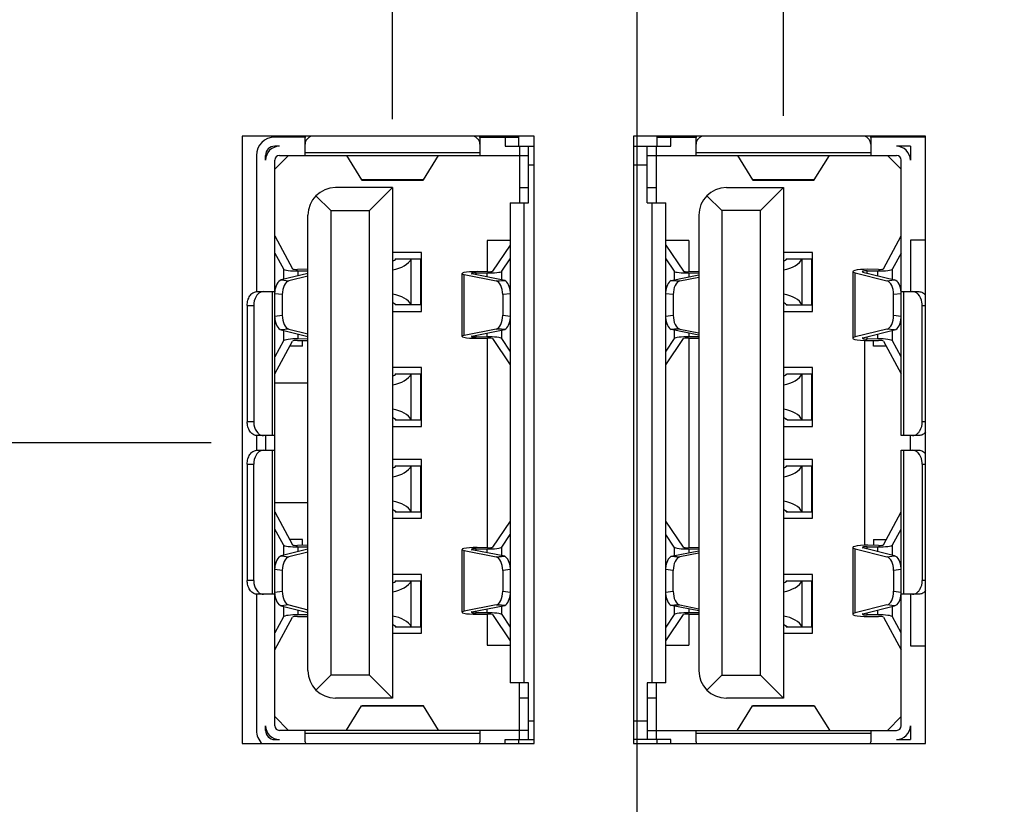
# Model space of a CAD drawing. Header units: inches. Extents: x 0.2 to 16.8, y 0.2 to 10.8.
# Tile 7 of 20: x 7.3 to 8.1, y 6.5 to 7.2. Entities that reach past the tile are written whole.
import ezdxf

# ---------------------------------------------------------------- set-up
doc = ezdxf.new("R2010")
doc.units = ezdxf.units.IN
doc.header["$LTSCALE"] = 0.935
doc.header["$MEASUREMENT"] = 0
doc.layers.get('0').update_dxf_attribs({"linetype": 'CONTINUOUS'})
doc.layers.add('DIMENSIONS', color=7, linetype='CONTINUOUS')
doc.styles.get("Standard").update_dxf_attribs({"font": 'txt', "width": 0.8})
doc.dimstyles.new('DIMSTYLE_1', dxfattribs={"dimtxt": 0.15625, "dimasz": 0.1875, "dimexe": 0.125, "dimexo": 0.0625, "dimgap": 0.09, "dimtad": 0, "dimtih": 1, "dimtoh": 1, "dimdec": 3, "dimzin": 4, "dimdsep": 46, "dimtxsty": 'STANDARD', "dimblk": 'CLOSED', "dimblk1": 'CLOSED', "dimblk2": 'CLOSED', "dimcen": 0.09, "dimadec": 0, "dimazin": 0, "dimtfac": 1, "dimtdec": 3, "dimtofl": 0, "dimtmove": 0, "dimatfit": 3, "dimldrblk": 'CLOSED', "dimfxl": 1, "dimtolj": 1, "dimtzin": 4, "dimarcsym": 0})

# ---------------------------------------------------------------- blocks, each defined once
blk = doc.blocks.new('*D4')
at = {"layer": 'DIMENSIONS', "color": 2, "linetype": 'CONTINUOUS'}
blk.add_line((7.43674, 6.82758), (6.55758, 6.82758), dxfattribs=at)
at = {"layer": 'DIMENSIONS', "color": 2, "linetype": 'CONTINUOUS', "insert": (6.47946, 6.9057), "char_height": 0.15625, "width": 1.65625, "attachment_point": 3, "line_spacing_factor": 0.9}
blk.add_mtext('3.623{\\Ftxt.shx;\\W1.000000;\\H0.156250; }[92.02]', dxfattribs=at)
blk = doc.blocks.new('_CLOSED')
at = {"color": 0, "linetype": 'BYBLOCK'}
for p, q in [((0, 0), (-1, 0.1667)), ((-1, 0.1667), (-1, -0.1667)), ((-1, -0.1667), (0, 0)), ((-1, 0), (0, 0))]:
    blk.add_line(p, q, dxfattribs=at)
blk = doc.blocks.new('*D15')
at = {"layer": 'DIMENSIONS', "color": 2, "linetype": 'CONTINUOUS'}
for p, q in [((8.03274, 8.49083), (8.03274, 8.6701)), ((7.9268, 8.39356), (8.03274, 8.49083)), ((7.9268, 7.10745), (7.9268, 8.39356))]:
    blk.add_line(p, q, dxfattribs=at)
at = {"layer": 'DIMENSIONS', "color": 2, "linetype": 'CONTINUOUS', "insert": (7.95461, 8.74823), "char_height": 0.15625, "width": 1.53125, "attachment_point": 1, "rotation": 90, "line_spacing_factor": 0.9}
blk.add_mtext('.397{\\Ftxt.shx;\\W1.000000;\\H0.156250; }[10.08]', dxfattribs=at)
blk = doc.blocks.new('*D16')
at = {"layer": 'DIMENSIONS', "color": 2, "linetype": 'CONTINUOUS'}
blk.add_line((7.59215, 7.10479), (7.59215, 8.6701), dxfattribs=at)
at = {"layer": 'DIMENSIONS', "color": 2, "linetype": 'CONTINUOUS', "insert": (7.51403, 8.74823), "char_height": 0.15625, "width": 1.53125, "attachment_point": 1, "rotation": 90, "line_spacing_factor": 0.9}
blk.add_mtext('.731{\\Ftxt.shx;\\W1.000000;\\H0.156250; }[18.58]', dxfattribs=at)
blk = doc.blocks.new('*D17')
at = {"layer": 'DIMENSIONS', "color": 2, "linetype": 'CONTINUOUS'}
blk.add_line((7.80146, 6.32962), (7.80146, 8.6701), dxfattribs=at)
at = {"layer": 'DIMENSIONS', "color": 2, "linetype": 'CONTINUOUS', "insert": (7.72333, 8.74823), "char_height": 0.15625, "width": 1.53125, "attachment_point": 1, "rotation": 90, "line_spacing_factor": 0.9}
blk.add_mtext('.522{\\Ftxt.shx;\\W1.000000;\\H0.156250; }[13.26]', dxfattribs=at)

msp = doc.modelspace()

# ---------------------------------------------------------------- linework, layer by layer
at = {"color": 7, "linetype": 'CONTINUOUS'}
for p, q in [((7.46346, 7.09018), (7.46346, 6.57018)), ((7.71346, 7.09018), (7.46346, 7.09018)), ((7.51735, 7.08939), (7.49136, 7.08939)), ((7.66695, 7.08939), (7.70042, 7.08939)), ((7.68861, 7.08939), (7.68861, 7.08151)), ((7.70042, 7.08151), (7.70042, 7.09018)), ((7.71346, 6.57018), (7.71346, 7.09018)), ((7.79846, 7.09018), (7.79846, 6.57018)), ((8.04846, 7.09018), (7.79846, 7.09018)), ((7.81853, 7.09018), (7.81853, 7.08151)), ((7.81853, 7.08939), (7.85199, 7.08939)), ((7.83034, 7.08151), (7.83034, 7.08939)), ((8.04846, 7.08939), (8.0016, 7.08939)), ((8.04846, 6.57018), (8.04846, 7.09018)), ((7.4953, 7.08151), (7.49136, 7.08151)), ((7.51735, 7.07364), (7.51735, 7.08891)), ((7.66695, 7.08891), (7.66695, 7.07364)), ((7.68861, 7.08151), (7.71346, 7.08151)), ((7.70081, 7.08151), (7.70081, 7.03309)), ((7.70869, 7.03309), (7.70869, 7.08151)), ((7.79846, 7.08151), (7.83034, 7.08151)), ((7.81026, 7.03309), (7.81026, 7.08151)), ((7.81814, 7.03309), (7.81814, 7.08151)), ((7.85199, 7.07364), (7.85199, 7.08891)), ((8.0016, 7.08891), (8.0016, 7.07364)), ((8.03546, 7.08151), (8.02365, 7.08151)), ((8.03546, 7.08151), (8.03546, 7.0697)), ((7.47562, 7.07364), (7.47562, 6.9571)), ((7.48349, 7.0697), (7.48349, 7.07364)), ((7.50318, 7.07364), (7.49136, 7.06183)), ((7.4953, 7.07364), (7.70869, 7.07364)), ((7.66695, 7.07594), (7.51735, 7.07594)), ((7.55278, 7.07364), (7.56572, 7.05278)), ((7.61858, 7.05278), (7.63152, 7.07364)), ((7.81026, 7.07364), (8.02365, 7.07364)), ((8.0016, 7.07594), (7.85199, 7.07594)), ((7.88743, 7.07364), (7.90037, 7.05278)), ((7.95323, 7.05278), (7.96617, 7.07364)), ((8.02758, 7.06183), (8.01577, 7.07364)), ((8.03478, 7.07364), (8.03546, 7.07364)), ((7.49136, 6.58545), (7.49136, 7.0697)), ((7.70869, 7.06576), (7.71346, 7.06576)), ((7.79846, 7.06576), (7.81026, 7.06576)), ((8.02758, 6.83387), (8.02758, 7.0697)), ((7.56594, 7.0526), (7.56572, 7.05278)), ((7.61858, 7.05278), (7.56572, 7.05278)), ((7.56594, 7.0526), (7.61836, 7.0526)), ((7.61858, 7.05278), (7.61836, 7.0526)), ((7.90037, 7.05278), (7.90059, 7.0526)), ((7.95323, 7.05278), (7.90037, 7.05278)), ((7.90059, 7.0526), (7.95301, 7.0526)), ((7.95301, 7.0526), (7.95323, 7.05278)), ((7.5394, 7.02639), (7.52663, 7.03916)), ((7.59215, 7.04608), (7.54333, 7.04608)), ((7.59215, 7.04608), (7.57247, 7.02639)), ((7.59215, 7.04608), (7.59215, 6.60907)), ((7.70081, 7.04608), (7.70869, 7.04608)), ((7.81026, 7.04608), (7.81814, 7.04608)), ((7.87404, 7.02639), (7.86127, 7.03916)), ((7.87798, 7.04608), (7.9268, 7.04608)), ((7.90711, 7.02639), (7.9268, 7.04608)), ((7.9268, 7.04608), (7.9268, 6.60907)), ((7.69294, 7.03309), (7.69294, 6.62206)), ((7.69294, 7.03309), (7.70869, 7.03309)), ((7.70475, 6.62206), (7.70475, 7.03309)), ((7.81026, 7.03309), (7.82601, 7.03309)), ((7.8142, 7.03309), (7.8142, 6.62206)), ((7.82601, 6.62206), (7.82601, 7.03309)), ((7.51971, 6.63269), (7.51971, 7.02246)), ((7.5394, 7.02639), (7.5394, 6.62876)), ((7.5394, 7.02639), (7.57247, 7.02639)), ((7.57247, 6.62876), (7.57247, 7.02639)), ((7.85436, 7.02246), (7.85436, 6.63269)), ((7.87404, 7.02639), (7.87404, 6.62876)), ((7.90711, 7.02639), (7.87404, 7.02639)), ((7.90711, 6.62876), (7.90711, 7.02639)), ((7.49136, 7.00474), (7.50651, 6.97666)), ((7.67325, 7.0008), (7.67325, 6.97408)), ((7.69294, 7.0008), (7.67325, 7.0008)), ((7.69294, 6.99693), (7.67779, 6.97455)), ((7.84569, 7.0008), (7.82601, 7.0008)), ((7.82601, 6.99693), (7.84116, 6.97455)), ((7.84569, 7.0008), (7.84569, 6.97408)), ((8.01244, 6.97666), (8.02758, 7.00474)), ((8.03546, 7.00123), (8.03546, 6.9571)), ((8.04846, 7.00123), (8.03546, 7.00123)), ((7.49136, 6.99008), (7.49867, 6.97654)), ((7.61695, 6.99057), (7.59215, 6.99057)), ((7.61695, 6.94017), (7.61695, 6.99057)), ((7.9516, 6.99057), (7.9268, 6.99057)), ((7.9516, 6.94017), (7.9516, 6.99057)), ((8.02758, 6.99008), (8.02028, 6.97654)), ((7.59453, 6.98506), (7.61695, 6.98506)), ((7.60822, 6.94569), (7.60822, 6.98506)), ((7.61609, 6.98506), (7.61609, 6.94569)), ((7.68563, 6.97446), (7.69294, 6.98525)), ((7.82601, 6.98525), (7.83332, 6.97446)), ((7.92917, 6.98506), (7.9516, 6.98506)), ((7.94286, 6.94569), (7.94286, 6.98506)), ((7.95074, 6.98506), (7.95074, 6.94569)), ((7.51971, 6.97274), (7.49694, 6.96704)), ((7.49867, 6.97654), (7.49867, 6.96748)), ((7.51971, 6.97619), (7.51079, 6.97606)), ((7.5115, 6.97474), (7.51971, 6.97487)), ((7.5115, 6.97069), (7.5115, 6.97474)), ((7.65162, 6.97261), (7.65162, 6.91876)), ((7.65362, 6.91964), (7.65362, 6.97173)), ((7.65362, 6.97173), (7.68083, 6.96631)), ((7.68822, 6.96672), (7.66016, 6.97232)), ((7.66379, 6.9716), (7.66379, 6.97314)), ((7.66379, 6.97314), (7.6728, 6.97303)), ((7.67351, 6.97408), (7.6645, 6.97419)), ((7.6728, 6.97303), (7.6728, 6.9698)), ((7.68563, 6.96724), (7.68563, 6.97446)), ((7.83073, 6.96672), (7.85436, 6.97144)), ((7.83332, 6.97446), (7.83332, 6.96724)), ((7.85436, 6.97419), (7.84543, 6.97408)), ((7.84614, 6.97303), (7.85436, 6.97313)), ((7.84614, 6.9698), (7.84614, 6.97303)), ((7.98627, 6.97422), (7.98627, 6.91715)), ((7.98827, 6.91825), (7.98827, 6.97312)), ((7.98827, 6.97312), (8.01547, 6.96631)), ((7.99481, 6.97385), (8.02201, 6.96704)), ((7.99843, 6.97295), (7.99843, 6.97488)), ((7.99843, 6.97488), (8.00745, 6.97474)), ((8.00816, 6.97606), (7.99914, 6.97619)), ((8.00745, 6.97474), (8.00745, 6.97069)), ((8.02028, 6.96748), (8.02028, 6.97654)), ((7.49694, 6.96704), (7.50348, 6.96631)), ((7.51971, 6.97037), (7.50348, 6.96631)), ((7.83812, 6.96631), (7.85436, 6.96955)), ((8.01547, 6.96631), (8.02201, 6.96704)), ((7.47609, 6.9571), (7.49136, 6.9571)), ((7.48906, 6.9571), (7.48906, 6.83387)), ((7.4978, 6.95456), (7.49126, 6.95529)), ((7.4978, 6.95456), (7.4978, 6.93681)), ((7.69304, 6.95529), (7.6865, 6.95456)), ((7.6865, 6.95456), (7.6865, 6.93681)), ((7.83245, 6.95456), (7.82591, 6.95529)), ((7.83245, 6.95456), (7.83245, 6.93681)), ((8.02768, 6.95529), (8.02114, 6.95456)), ((8.02114, 6.93681), (8.02114, 6.95456)), ((8.02758, 6.9571), (8.04285, 6.9571)), ((8.02989, 6.83387), (8.02989, 6.9571)), ((7.46774, 6.94529), (7.46774, 6.84569)), ((7.46774, 6.94529), (7.47331, 6.94529)), ((7.47331, 6.94529), (7.47331, 6.84569)), ((7.59215, 6.94017), (7.61695, 6.94017)), ((7.61695, 6.94569), (7.59453, 6.94569)), ((7.9268, 6.94017), (7.9516, 6.94017)), ((7.92917, 6.94569), (7.9516, 6.94569)), ((8.04564, 6.84569), (8.04564, 6.94529)), ((8.04564, 6.94529), (8.04846, 6.94529)), ((7.49126, 6.93608), (7.4978, 6.93681)), ((7.6865, 6.93681), (7.69304, 6.93608)), ((7.82591, 6.93608), (7.83245, 6.93681)), ((8.02114, 6.93681), (8.02768, 6.93608)), ((7.50348, 6.92506), (7.49694, 6.92433)), ((7.49694, 6.92433), (7.51971, 6.91863)), ((7.49867, 6.92389), (7.49867, 6.91483)), ((7.50348, 6.92506), (7.51971, 6.921)), ((7.5115, 6.91663), (7.5115, 6.92068)), ((7.68083, 6.92506), (7.65362, 6.91964)), ((7.66016, 6.91905), (7.68822, 6.92465)), ((7.6728, 6.92157), (7.6728, 6.91834)), ((7.68563, 6.91691), (7.68563, 6.92413)), ((7.85436, 6.91993), (7.83073, 6.92465)), ((7.83332, 6.92413), (7.83332, 6.91691)), ((7.83812, 6.92506), (7.85436, 6.92182)), ((7.84614, 6.91834), (7.84614, 6.92157)), ((8.01547, 6.92506), (7.98827, 6.91825)), ((7.99481, 6.91752), (8.02201, 6.92433)), ((8.00745, 6.92068), (8.00745, 6.91663)), ((8.02201, 6.92433), (8.01547, 6.92506)), ((8.02028, 6.91483), (8.02028, 6.92389)), ((7.49867, 6.91483), (7.49136, 6.90129)), ((7.49136, 6.88663), (7.50651, 6.91472)), ((7.51079, 6.91531), (7.51971, 6.91518)), ((7.51971, 6.9165), (7.5115, 6.91663)), ((7.51499, 6.91025), (7.51499, 6.91525)), ((7.66379, 6.91823), (7.66379, 6.91977)), ((7.6728, 6.91834), (7.66379, 6.91823)), ((7.6645, 6.91718), (7.67351, 6.91729)), ((7.67325, 6.91729), (7.67325, 6.73786)), ((7.67779, 6.91682), (7.69294, 6.89444)), ((7.69294, 6.90612), (7.68563, 6.91691)), ((7.83332, 6.91691), (7.82601, 6.90612)), ((7.82601, 6.89444), (7.84116, 6.91682)), ((7.84543, 6.91729), (7.85436, 6.91719)), ((7.84569, 6.91729), (7.84569, 6.73786)), ((7.85436, 6.91824), (7.84614, 6.91834)), ((7.99609, 6.91521), (7.99609, 6.73994)), ((7.99843, 6.91649), (7.99843, 6.91842)), ((8.00745, 6.91663), (7.99843, 6.91649)), ((7.99914, 6.91518), (8.00816, 6.91531)), ((8.00396, 6.91025), (8.00396, 6.91525)), ((8.01244, 6.91472), (8.02758, 6.88663)), ((8.02758, 6.90129), (8.02028, 6.91483)), ((7.51499, 6.91025), (7.50411, 6.91025)), ((8.01484, 6.91025), (8.00396, 6.91025)), ((7.61695, 6.89214), (7.59215, 6.89214)), ((7.61695, 6.84175), (7.61695, 6.89214)), ((7.9516, 6.89214), (7.9268, 6.89214)), ((7.9516, 6.84175), (7.9516, 6.89214)), ((7.51971, 6.87876), (7.49136, 6.87876)), ((7.59453, 6.88663), (7.61695, 6.88663)), ((7.60822, 6.84726), (7.60822, 6.88663)), ((7.61609, 6.88663), (7.61609, 6.84726)), ((7.92992, 6.88663), (7.9516, 6.88663)), ((7.94286, 6.84726), (7.94286, 6.88663)), ((7.95074, 6.88663), (7.95074, 6.84726)), ((7.47331, 6.84569), (7.46774, 6.84569)), ((7.59453, 6.84726), (7.61695, 6.84726)), ((7.92992, 6.84726), (7.9516, 6.84726)), ((8.04846, 6.84569), (8.04564, 6.84569)), ((7.59215, 6.84175), (7.61695, 6.84175)), ((7.9268, 6.84175), (7.9516, 6.84175)), ((7.47562, 6.83387), (7.47562, 6.82128)), ((7.49136, 6.83387), (7.47609, 6.83387)), ((7.48349, 6.83387), (7.48349, 6.82128)), ((8.04285, 6.83387), (8.02758, 6.83387)), ((8.03546, 6.82128), (8.03546, 6.83387)), ((7.47609, 6.82128), (7.49136, 6.82128)), ((7.48906, 6.82128), (7.48906, 6.69805)), ((8.02758, 6.58545), (8.02758, 6.82128)), ((8.02758, 6.82128), (8.04285, 6.82128)), ((8.02989, 6.69805), (8.02989, 6.82128)), ((7.61695, 6.8134), (7.59215, 6.8134)), ((7.61695, 6.76301), (7.61695, 6.8134)), ((7.9516, 6.8134), (7.9268, 6.8134)), ((7.9516, 6.76301), (7.9516, 6.8134)), ((7.46774, 6.80947), (7.46774, 6.70986)), ((7.46774, 6.80947), (7.47331, 6.80947)), ((7.47331, 6.70986), (7.47331, 6.80947)), ((7.59453, 6.80789), (7.61695, 6.80789)), ((7.60822, 6.76852), (7.60822, 6.80789)), ((7.61609, 6.80789), (7.61609, 6.76852)), ((7.92917, 6.80789), (7.9516, 6.80789)), ((7.94286, 6.76852), (7.94286, 6.80789)), ((7.95074, 6.80789), (7.95074, 6.76852)), ((8.04564, 6.80947), (8.04564, 6.70986)), ((8.04564, 6.80947), (8.04846, 6.80947)), ((7.51971, 6.77639), (7.49136, 6.77639)), ((7.49136, 6.76852), (7.50651, 6.74044)), ((7.59215, 6.76301), (7.61695, 6.76301)), ((7.59453, 6.76852), (7.61695, 6.76852)), ((7.69294, 6.76071), (7.67779, 6.73833)), ((7.84116, 6.73833), (7.82601, 6.76071)), ((7.9268, 6.76301), (7.9516, 6.76301)), ((7.92917, 6.76852), (7.9516, 6.76852)), ((8.01244, 6.74044), (8.02758, 6.76852)), ((7.49867, 6.74032), (7.49136, 6.75386)), ((8.02028, 6.74032), (8.02758, 6.75386)), ((7.51499, 6.7449), (7.50411, 6.7449)), ((7.51499, 6.7399), (7.51499, 6.7449)), ((7.68563, 6.73824), (7.69294, 6.74903)), ((7.83332, 6.73824), (7.82601, 6.74903)), ((8.00396, 6.7449), (8.00396, 6.7399)), ((8.00396, 6.7449), (8.01484, 6.7449)), ((7.51971, 6.73652), (7.49694, 6.73082)), ((7.49867, 6.74032), (7.49867, 6.73126)), ((7.51971, 6.73997), (7.51079, 6.73984)), ((7.5115, 6.73852), (7.51971, 6.73865)), ((7.5115, 6.73447), (7.5115, 6.73852)), ((7.65162, 6.73639), (7.65162, 6.68254)), ((7.65362, 6.68342), (7.65362, 6.73551)), ((7.65362, 6.73551), (7.68083, 6.73009)), ((7.68822, 6.7305), (7.66016, 6.7361)), ((7.66379, 6.73538), (7.66379, 6.73692)), ((7.66379, 6.73692), (7.6728, 6.73681)), ((7.67351, 6.73786), (7.6645, 6.73797)), ((7.6728, 6.73681), (7.6728, 6.73358)), ((7.68563, 6.73102), (7.68563, 6.73824)), ((7.83073, 6.7305), (7.85436, 6.73522)), ((7.83332, 6.73824), (7.83332, 6.73102)), ((7.85436, 6.73796), (7.84543, 6.73786)), ((7.84614, 6.73681), (7.85436, 6.73691)), ((7.84614, 6.73358), (7.84614, 6.73681)), ((7.98627, 6.738), (7.98627, 6.68093)), ((7.98827, 6.68203), (7.98827, 6.7369)), ((7.98827, 6.7369), (8.01547, 6.73009)), ((8.02201, 6.73082), (7.99481, 6.73763)), ((7.99843, 6.73673), (7.99843, 6.73866)), ((7.99843, 6.73866), (8.00745, 6.73852)), ((8.00816, 6.73984), (7.99914, 6.73997)), ((8.00745, 6.73852), (8.00745, 6.73447)), ((8.02028, 6.73126), (8.02028, 6.74032)), ((7.49694, 6.73082), (7.50348, 6.73009)), ((7.51971, 6.73415), (7.50348, 6.73009)), ((7.85436, 6.73333), (7.83812, 6.73009)), ((8.01547, 6.73009), (8.02201, 6.73082)), ((7.4978, 6.71834), (7.49126, 6.71907)), ((7.4978, 6.71834), (7.4978, 6.70059)), ((7.69304, 6.71907), (7.6865, 6.71834)), ((7.6865, 6.71834), (7.6865, 6.70059)), ((7.83245, 6.71834), (7.82591, 6.71907)), ((7.83245, 6.70059), (7.83245, 6.71834)), ((8.02768, 6.71907), (8.02114, 6.71834)), ((8.02114, 6.71834), (8.02114, 6.70059)), ((7.47331, 6.70986), (7.46774, 6.70986)), ((7.61695, 6.71498), (7.59215, 6.71498)), ((7.61695, 6.66458), (7.61695, 6.71498)), ((7.9516, 6.71498), (7.9268, 6.71498)), ((7.9516, 6.66458), (7.9516, 6.71498)), ((8.04846, 6.70986), (8.04564, 6.70986)), ((7.59453, 6.70947), (7.61695, 6.70947)), ((7.60822, 6.6701), (7.60822, 6.70947)), ((7.61609, 6.70947), (7.61609, 6.6701)), ((7.92917, 6.70947), (7.9516, 6.70947)), ((7.94286, 6.6701), (7.94286, 6.70947)), ((7.95074, 6.70947), (7.95074, 6.6701)), ((7.47562, 6.69805), (7.47562, 6.58151)), ((7.49136, 6.69805), (7.47609, 6.69805)), ((7.49126, 6.69986), (7.4978, 6.70059)), ((7.6865, 6.70059), (7.69304, 6.69986)), ((7.82591, 6.69986), (7.83245, 6.70059)), ((8.02114, 6.70059), (8.02768, 6.69986)), ((8.04285, 6.69805), (8.02758, 6.69805)), ((8.03546, 6.69805), (8.03546, 6.65392)), ((7.50348, 6.68884), (7.49694, 6.68811)), ((7.49694, 6.68811), (7.51971, 6.68241)), ((7.49867, 6.68767), (7.49867, 6.67861)), ((7.50348, 6.68884), (7.51971, 6.68478)), ((7.68083, 6.68884), (7.65362, 6.68342)), ((7.66016, 6.68283), (7.68822, 6.68843)), ((7.6728, 6.68535), (7.6728, 6.68212)), ((7.68563, 6.68069), (7.68563, 6.68791)), ((7.85436, 6.68371), (7.83073, 6.68843)), ((7.83332, 6.68791), (7.83332, 6.68069)), ((7.83812, 6.68884), (7.85436, 6.6856)), ((7.84614, 6.68212), (7.84614, 6.68535)), ((8.01547, 6.68884), (7.98827, 6.68203)), ((7.99481, 6.6813), (8.02201, 6.68811)), ((8.02201, 6.68811), (8.01547, 6.68884)), ((8.02028, 6.67861), (8.02028, 6.68767)), ((7.49867, 6.67861), (7.49136, 6.66507)), ((7.49136, 6.65041), (7.50651, 6.67849)), ((7.51079, 6.67909), (7.51971, 6.67896)), ((7.5115, 6.68041), (7.5115, 6.68446)), ((7.51971, 6.68028), (7.5115, 6.68041)), ((7.66379, 6.68201), (7.66379, 6.68355)), ((7.6728, 6.68212), (7.66379, 6.68201)), ((7.6645, 6.68096), (7.67351, 6.68107)), ((7.67325, 6.68107), (7.67325, 6.65435)), ((7.67779, 6.6806), (7.69294, 6.65822)), ((7.68563, 6.68069), (7.69294, 6.6699)), ((7.83332, 6.68069), (7.82601, 6.6699)), ((7.82601, 6.65822), (7.84116, 6.6806)), ((7.84543, 6.68107), (7.85436, 6.68097)), ((7.84569, 6.68107), (7.84569, 6.65435)), ((7.85436, 6.68202), (7.84614, 6.68212)), ((7.99843, 6.68027), (7.99843, 6.6822)), ((8.00745, 6.68041), (7.99843, 6.68027)), ((7.99914, 6.67896), (8.00816, 6.67909)), ((8.00745, 6.68446), (8.00745, 6.68041)), ((8.01244, 6.67849), (8.02758, 6.65041)), ((8.02758, 6.66507), (8.02028, 6.67861)), ((7.59453, 6.6701), (7.61695, 6.6701)), ((7.92917, 6.6701), (7.9516, 6.6701)), ((7.59215, 6.66458), (7.61695, 6.66458)), ((7.9268, 6.66458), (7.9516, 6.66458)), ((7.67325, 6.65435), (7.69294, 6.65435)), ((7.82601, 6.65435), (7.84569, 6.65435)), ((8.03546, 6.65392), (8.04846, 6.65392)), ((7.52663, 6.61599), (7.5394, 6.62876)), ((7.57247, 6.62876), (7.5394, 6.62876)), ((7.57247, 6.62876), (7.59215, 6.60907)), ((7.86127, 6.61599), (7.87404, 6.62876)), ((7.87404, 6.62876), (7.90711, 6.62876)), ((7.90711, 6.62876), (7.9268, 6.60907)), ((7.70869, 6.62206), (7.69294, 6.62206)), ((7.70081, 6.57364), (7.70081, 6.62206)), ((7.70869, 6.57364), (7.70869, 6.62206)), ((7.81026, 6.62206), (7.81026, 6.57364)), ((7.82601, 6.62206), (7.81026, 6.62206)), ((7.81814, 6.57364), (7.81814, 6.62206)), ((7.59215, 6.60907), (7.54333, 6.60907)), ((7.70869, 6.60907), (7.70081, 6.60907)), ((7.81814, 6.60907), (7.81026, 6.60907)), ((7.9268, 6.60907), (7.87798, 6.60907)), ((7.55278, 6.58157), (7.56572, 6.60243)), ((7.56572, 6.60243), (7.56594, 6.60261)), ((7.56572, 6.60243), (7.61858, 6.60243)), ((7.61836, 6.60261), (7.56594, 6.60261)), ((7.61858, 6.60243), (7.61836, 6.60261)), ((7.63152, 6.58157), (7.61858, 6.60243)), ((7.88743, 6.58157), (7.90037, 6.60243)), ((7.90059, 6.60261), (7.90037, 6.60243)), ((7.90037, 6.60243), (7.95323, 6.60243)), ((7.95301, 6.60261), (7.90059, 6.60261)), ((7.95301, 6.60261), (7.95323, 6.60243)), ((7.95323, 6.60243), (7.96617, 6.58157)), ((7.49136, 6.59332), (7.50318, 6.58151)), ((8.01577, 6.58151), (8.02758, 6.59332)), ((7.48349, 6.58151), (7.48349, 6.58545)), ((7.71346, 6.58939), (7.70869, 6.58939)), ((7.81026, 6.58939), (7.79846, 6.58939)), ((8.03546, 6.58545), (8.03546, 6.57364)), ((7.70869, 6.58151), (7.4953, 6.58151)), ((7.51735, 6.57181), (7.51735, 6.58151)), ((7.51735, 6.57921), (7.66695, 6.57921)), ((7.66695, 6.58151), (7.66695, 6.57181)), ((7.81026, 6.58151), (8.02365, 6.58151)), ((7.85199, 6.57181), (7.85199, 6.58151)), ((7.85199, 6.57921), (8.0016, 6.57921)), ((8.0016, 6.58151), (8.0016, 6.57181)), ((8.03478, 6.58151), (8.03546, 6.58151)), ((7.46346, 6.57018), (7.71346, 6.57018)), ((7.49136, 6.57364), (7.4953, 6.57364)), ((7.51735, 6.57181), (7.51758, 6.57016)), ((7.66672, 6.57016), (7.66695, 6.57181)), ((7.68861, 6.57018), (7.68861, 6.57364)), ((7.68861, 6.57364), (7.71346, 6.57364)), ((7.70042, 6.57018), (7.70042, 6.57364)), ((7.83034, 6.57364), (7.79846, 6.57364)), ((7.79846, 6.57018), (8.04846, 6.57018)), ((7.81853, 6.57364), (7.81853, 6.57018)), ((7.83034, 6.57018), (7.83034, 6.57364)), ((7.85199, 6.57181), (7.85223, 6.57016)), ((8.00137, 6.57016), (8.0016, 6.57181)), ((8.02365, 6.57364), (8.03546, 6.57364))]:
    msp.add_line(p, q, dxfattribs=at)
for centre, radius, start, end in [((7.49136, 7.07364), 0.01575, 90, 180), ((7.52321, 7.08891), 0.00586, 175.28499, 179.9915), ((7.52339, 7.08889), 0.00605, 167.53359, 175.26073), ((7.66091, 7.08889), 0.00605, 4.73877, 12.46534), ((7.66109, 7.08891), 0.00587, 0.00848, 4.71455), ((7.85786, 7.08891), 0.00586, 175.28499, 179.9915), ((7.85804, 7.08889), 0.00605, 167.53359, 175.26073), ((7.99556, 7.08889), 0.00605, 4.73877, 12.46534), ((7.99573, 7.08891), 0.00587, 0.00848, 4.71455), ((7.4953, 7.0697), 0.01181, 90, 180), ((7.49136, 7.07364), 0.00787, 90, 180), ((7.52572, 7.08195), 0.00878, 134.20667, 139.47609), ((7.65858, 7.08195), 0.00879, 40.50932, 45.84823), ((7.86037, 7.08195), 0.00878, 134.20667, 139.47609), ((7.99322, 7.08195), 0.00879, 40.50932, 45.84823), ((8.02365, 7.0697), 0.01181, 0, 90), ((7.4953, 7.0697), 0.00394, 90, 180), ((8.02365, 7.0697), 0.00394, 0, 90), ((7.54333, 7.02246), 0.02362, 90, 180), ((7.87798, 7.02246), 0.02362, 90, 180), ((7.47609, 6.95124), 0.00587, 90.00848, 94.71455), ((7.48305, 6.94872), 0.00879, 130.50932, 135.84823), ((8.0359, 6.94873), 0.00878, 44.20667, 49.47609), ((7.47609, 6.83974), 0.00586, 265.28499, 269.9915), ((7.48305, 6.84225), 0.00878, 224.20667, 229.47609), ((8.03589, 6.84225), 0.00879, 310.50932, 315.84823), ((7.47609, 6.81541), 0.00587, 90.00848, 94.71455), ((7.48305, 6.8129), 0.00879, 130.50932, 135.84823), ((8.0359, 6.8129), 0.00878, 44.20667, 49.47609), ((7.47609, 6.70391), 0.00586, 265.28499, 269.9915), ((7.48305, 6.70642), 0.00878, 224.20667, 229.47609), ((8.03589, 6.70643), 0.00879, 310.50932, 315.84823), ((7.54333, 6.63269), 0.02362, 180, 270), ((7.87798, 6.63269), 0.02362, 180, 270), ((7.4953, 6.58545), 0.01181, 180, 270), ((7.4953, 6.58545), 0.00394, 180, 270), ((8.02365, 6.58545), 0.01181, 270, 360), ((8.02365, 6.58545), 0.00394, 270, 360), ((7.49136, 6.58151), 0.01575, 180, 226.74242), ((7.49136, 6.58151), 0.00787, 180, 270)]:
    msp.add_arc(centre, radius, start, end, dxfattribs=at)
for centre, major_axis, ratio, start_param, end_param in [((7.58546, 6.98885), (0.01181, 0), 0.57735, 5.318875, 5.692868), ((7.58546, 6.98885), (0.02362, 0), 0.57735, -1.281681, -0.282036), ((7.61677, 6.9771), (0.02362, 0), 1, 2.798051, 2.823054), ((7.9201, 6.98885), (0.01181, 0), 0.57735, 5.318875, 5.692868), ((7.9201, 6.98885), (0.02362, 0), 0.57735, -1.281682, -0.282036), ((7.95142, 6.9771), (0.02362, 0), 1, 2.798051, 2.823054), ((7.51043, 6.97672), (0.01181, 0), 0.167745, -3.051359, -1.480563), ((7.51043, 6.97672), (0.00394, 0), 0.167745, -3.051359, -1.480563), ((7.66343, 6.97261), (0.01181, 0), 0.13367, 7.763748, 10.015223), ((7.66343, 6.97261), (0.00394, 0), 0.13367, 1.480563, 3.732038), ((7.67387, 6.9746), (0.01181, 0), 0.13367, -1.66103, -0.090234), ((7.67387, 6.9746), (0.00394, 0), 0.13367, -1.66103, -0.090234), ((7.84508, 6.9746), (0.01181, 0), 0.13367, -3.051359, -1.480563), ((7.84508, 6.9746), (0.00394, 0), 0.13367, -3.051359, -1.480563), ((7.99808, 6.97422), (0.01181, 0), 0.167745, 7.763748, 10.015223), ((7.99808, 6.97422), (0.00394, 0), 0.167745, 1.480563, 3.732038), ((8.00851, 6.97672), (0.01181, 0), 0.167745, -1.66103, -0.090234), ((8.00851, 6.97672), (0.00394, 0), 0.167745, -1.66103, -0.090234), ((7.49784, 6.95529), (0, 0.01186), 0.554319, 0.137861, 1.463937), ((7.50438, 6.95456), (0, 0.01186), 0.554319, 0.137861, 1.570796), ((8.20232, 7.01329), (0.52192, 0.04694), 0.003595, -3.101643, -2.968589), ((7.67992, 6.95456), (0, 0.01186), 0.554319, -1.570796, -0.137861), ((7.68646, 6.95529), (0, 0.01186), 0.554319, -1.47656, -0.270914), ((7.83248, 6.95529), (0, 0.01186), 0.554319, 0.270914, 1.476705), ((7.31663, 7.01329), (0.52192, -0.04694), 0.003595, -0.173004, -0.03995), ((7.83903, 6.95456), (0, 0.01186), 0.554319, 0.137861, 1.570796), ((8.01457, 6.95456), (0, 0.01186), 0.554319, -1.570796, -0.137861), ((8.02111, 6.95529), (0, 0.01186), 0.554319, -1.464075, -0.137861), ((7.58546, 6.94189), (0.02362, 0), 0.57735, 0.282036, 1.281694), ((7.9201, 6.94189), (0.02362, 0), 0.57735, 0.282036, 1.281669), ((7.58546, 6.94189), (0.01181, 0), 0.57735, 0.590317, 0.964246), ((7.61677, 6.95364), (0.02362, 0), 1, -2.82306, -2.798051), ((7.9201, 6.94189), (0.01181, 0), 0.57735, 6.873502, 7.247602), ((7.95142, 6.95364), (0.02362, 0), 1, -2.823032, -2.798051), ((7.49784, 6.93608), (0, 0.01186), 0.554319, -4.605667, -3.279454), ((7.50438, 6.93681), (0, 0.01186), 0.554319, 1.570796, 3.003732), ((7.67992, 6.93681), (0, 0.01186), 0.554319, -3.003732, -1.570796), ((7.68646, 6.93608), (0, 0.01186), 0.554319, -2.870678, -1.664887), ((7.83248, 6.93608), (0, 0.01186), 0.554319, -4.618153, -3.412507), ((7.83903, 6.93681), (0, 0.01186), 0.554319, -4.712389, -3.279454), ((8.01457, 6.93681), (0, 0.01186), 0.554319, -3.003732, -1.570796), ((8.02111, 6.93608), (0, 0.01186), 0.554319, -3.003732, -1.677656), ((8.20232, 6.87808), (0.52192, -0.04694), 0.003595, 2.968589, 3.101643), ((7.31663, 6.87808), (0.52192, 0.04694), 0.003595, 0.03995, 0.173004), ((7.51043, 6.91466), (0.01181, 0), 0.167745, 1.480563, 3.051359), ((7.51043, 6.91466), (0.00394, 0), 0.167745, 1.480563, 3.051359), ((7.66343, 6.91876), (0.01181, 0), 0.13367, 2.551148, 4.802623), ((7.66343, 6.91876), (0.00394, 0), 0.13367, 8.834333, 11.085808), ((7.67387, 6.91677), (0.01181, 0), 0.13367, 0.090234, 1.66103), ((7.67387, 6.91677), (0.00394, 0), 0.13367, 0.090234, 1.66103), ((7.84508, 6.91677), (0.01181, 0), 0.13367, 1.480563, 3.051359), ((7.84508, 6.91677), (0.00394, 0), 0.13367, 1.480563, 3.051359), ((7.99808, 6.91715), (0.01181, 0), 0.167745, 2.551148, 4.802623), ((7.99808, 6.91715), (0.00394, 0), 0.167745, 8.834333, 11.085808), ((8.00851, 6.91466), (0.01181, 0), 0.167745, 0.090234, 1.66103), ((8.00851, 6.91466), (0.00394, 0), 0.167745, 0.090234, 1.66103), ((7.58546, 6.89043), (0.01181, 0), 0.57735, 5.318875, 5.692868), ((7.58546, 6.89043), (0.02362, 0), 0.57735, -1.281682, -0.282036), ((7.61677, 6.87867), (0.02362, 0), 1, 2.798051, 2.823054), ((7.9201, 6.89043), (0.01181, 0), 0.57735, 5.318875, 5.692868), ((7.9201, 6.89043), (0.02362, 0), 0.57735, -1.281682, -0.282036), ((7.95142, 6.87867), (0.02362, 0), 1, 2.798051, 2.823054), ((7.58546, 6.84346), (0.02362, 0), 0.57735, 0.282036, 1.281669), ((7.9201, 6.84346), (0.02362, 0), 0.57735, 0.282036, 1.281669), ((7.58546, 6.84346), (0.01181, 0), 0.57735, 6.873502, 7.247602), ((7.61677, 6.85522), (0.02362, 0), 1, -2.823032, -2.798051), ((7.9201, 6.84346), (0.01181, 0), 0.57735, 6.873502, 7.247602), ((7.95142, 6.85522), (0.02362, 0), 1, -2.823032, -2.798051), ((7.58546, 6.81169), (0.01181, 0), 0.57735, 5.318875, 5.692868), ((7.58546, 6.81169), (0.02362, 0), 0.57735, -1.281681, -0.282036), ((7.61677, 6.79993), (0.02362, 0), 1, 2.798051, 2.823054), ((7.9201, 6.81169), (0.01181, 0), 0.57735, 5.318875, 5.692868), ((7.9201, 6.81169), (0.02362, 0), 0.57735, -1.281682, -0.282036), ((7.95142, 6.79993), (0.02362, 0), 1, 2.798051, 2.823054), ((7.58546, 6.76472), (0.02362, 0), 0.57735, 0.282036, 1.281694), ((7.9201, 6.76472), (0.02362, 0), 0.57735, 0.282036, 1.281669), ((7.58546, 6.76472), (0.01181, 0), 0.57735, 6.873502, 7.247602), ((7.61677, 6.77648), (0.02362, 0), 1, -2.823032, -2.798051), ((7.9201, 6.76472), (0.01181, 0), 0.57735, 6.873502, 7.247602), ((7.95142, 6.77648), (0.02362, 0), 1, -2.823032, -2.798051), ((7.51043, 6.74049), (0.01181, 0), 0.167745, -3.051359, -1.480563), ((7.51043, 6.74049), (0.00394, 0), 0.167745, -3.051359, -1.480563), ((7.66343, 6.73639), (0.01181, 0), 0.13367, 7.763748, 10.015223), ((7.66343, 6.73639), (0.00394, 0), 0.13367, 1.480563, 3.732038), ((7.67387, 6.73838), (0.01181, 0), 0.13367, -1.66103, -0.090234), ((7.67387, 6.73838), (0.00394, 0), 0.13367, -1.66103, -0.090234), ((7.84508, 6.73838), (0.01181, 0), 0.13367, -3.051359, -1.480563), ((7.84508, 6.73838), (0.00394, 0), 0.13367, -3.051359, -1.480563), ((7.99808, 6.738), (0.01181, 0), 0.167745, 7.763748, 10.015223), ((7.99808, 6.738), (0.00394, 0), 0.167745, 1.480563, 3.732038), ((8.00851, 6.74049), (0.01181, 0), 0.167745, -1.66103, -0.090234), ((8.00851, 6.74049), (0.00394, 0), 0.167745, -1.66103, -0.090234), ((7.49784, 6.71907), (0, 0.01186), 0.554319, 0.137861, 1.463937), ((7.50438, 6.71834), (0, 0.01186), 0.554319, 0.137861, 1.570796), ((8.20232, 6.77707), (0.52192, 0.04694), 0.003595, -3.101643, -2.968589), ((7.67992, 6.71834), (0, 0.01186), 0.554319, -1.570796, -0.137861), ((7.68646, 6.71907), (0, 0.01186), 0.554319, -1.47656, -0.270914), ((7.83248, 6.71907), (0, 0.01186), 0.554319, 0.270914, 1.476608), ((7.31663, 6.77707), (0.52192, -0.04694), 0.003595, -0.173004, -0.03995), ((7.83903, 6.71834), (0, 0.01186), 0.554319, 0.137861, 1.570796), ((8.01457, 6.71834), (0, 0.01186), 0.554319, -1.570796, -0.137861), ((8.02111, 6.71907), (0, 0.01186), 0.554319, -1.46373, -0.137861), ((7.58546, 6.71326), (0.01181, 0), 0.57735, 5.318875, 5.692868), ((7.58546, 6.71326), (0.02362, 0), 0.57735, -1.281681, -0.282036), ((7.61677, 6.70151), (0.02362, 0), 1, 2.798051, 2.823054), ((7.9201, 6.71326), (0.01181, 0), 0.57735, 5.318875, 5.692868), ((7.9201, 6.71326), (0.02362, 0), 0.57735, -1.281681, -0.282036), ((7.95142, 6.70151), (0.02362, 0), 1, 2.798051, 2.823054), ((7.49784, 6.69986), (0, 0.01186), 0.554319, -4.605667, -3.279454), ((7.50438, 6.70059), (0, 0.01186), 0.554319, 1.570796, 3.003732), ((7.67992, 6.70059), (0, 0.01186), 0.554319, -3.003732, -1.570796), ((7.68646, 6.69986), (0, 0.01186), 0.554319, -2.870678, -1.664887), ((7.83248, 6.69986), (0, 0.01186), 0.554319, -4.618344, -3.412507), ((7.83903, 6.70059), (0, 0.01186), 0.554319, -4.712389, -3.279454), ((8.01457, 6.70059), (0, 0.01186), 0.554319, -3.003732, -1.570796), ((8.02111, 6.69986), (0, 0.01186), 0.554319, -3.003732, -1.677656), ((8.20232, 6.64186), (0.52192, -0.04694), 0.003595, 2.968589, 3.101643), ((7.31663, 6.64186), (0.52192, 0.04694), 0.003595, 0.03995, 0.173004), ((7.51043, 6.67844), (0.01181, 0), 0.167745, 1.480563, 3.051359), ((7.51043, 6.67844), (0.00394, 0), 0.167745, 1.480563, 3.051359), ((7.58546, 6.6663), (0.02362, 0), 0.57735, 0.282036, 1.281694), ((7.66343, 6.68254), (0.01181, 0), 0.13367, 2.551148, 4.802623), ((7.66343, 6.68254), (0.00394, 0), 0.13367, 8.834333, 11.085808), ((7.67387, 6.68055), (0.01181, 0), 0.13367, 0.090234, 1.66103), ((7.67387, 6.68055), (0.00394, 0), 0.13367, 0.090234, 1.66103), ((7.84508, 6.68055), (0.01181, 0), 0.13367, 1.480563, 3.051359), ((7.84508, 6.68055), (0.00394, 0), 0.13367, 1.480563, 3.051359), ((7.9201, 6.6663), (0.02362, 0), 0.57735, 0.282036, 1.281694), ((7.99808, 6.68093), (0.01181, 0), 0.167745, 2.551148, 4.802623), ((7.99808, 6.68093), (0.00394, 0), 0.167745, 8.834333, 11.085808), ((8.00851, 6.67844), (0.01181, 0), 0.167745, 0.090234, 1.66103), ((8.00851, 6.67844), (0.00394, 0), 0.167745, 0.090234, 1.66103), ((7.58546, 6.6663), (0.01181, 0), 0.57735, 6.873502, 7.247602), ((7.61677, 6.67805), (0.02362, 0), 1, -2.823032, -2.798051), ((7.9201, 6.6663), (0.01181, 0), 0.57735, 0.590317, 0.964246), ((7.95142, 6.67805), (0.02362, 0), 1, -2.82306, -2.798051)]:
    msp.add_ellipse(centre, major_axis=major_axis, ratio=ratio, start_param=start_param, end_param=end_param, dxfattribs=at)
for points, knots in [([(7.52242, 7.0902), (7.52216, 7.09007), (7.52114, 7.08953), (7.52021, 7.08884), (7.5196, 7.08825)], [0, 0, 0, 0, 0.260591, 1, 1, 1, 1]), ([(7.6647, 7.08825), (7.6645, 7.08844), (7.66364, 7.0892), (7.66266, 7.08982), (7.66188, 7.0902)], [0, 0, 0, 0, 0.23996, 1, 1, 1, 1]), ([(7.85707, 7.0902), (7.8568, 7.09007), (7.85579, 7.08953), (7.85485, 7.08884), (7.85425, 7.08825)], [0, 0, 0, 0, 0.260591, 1, 1, 1, 1]), ([(7.99934, 7.08825), (7.99915, 7.08844), (7.99829, 7.0892), (7.99731, 7.08982), (7.99653, 7.0902)], [0, 0, 0, 0, 0.23996, 1, 1, 1, 1]), ([(7.51905, 7.08766), (7.51852, 7.08704), (7.51766, 7.08568), (7.51735, 7.0841), (7.51735, 7.08334)], [0, 0, 0, 0, 0.516062, 1, 1, 1, 1]), ([(7.66695, 7.08334), (7.66695, 7.0841), (7.66664, 7.08568), (7.66578, 7.08704), (7.66526, 7.08766)], [0, 0, 0, 0, 0.483951, 1, 1, 1, 1]), ([(7.85369, 7.08766), (7.85317, 7.08704), (7.85231, 7.08568), (7.85199, 7.0841), (7.85199, 7.08334)], [0, 0, 0, 0, 0.516062, 1, 1, 1, 1]), ([(8.0016, 7.08334), (8.0016, 7.0841), (8.00128, 7.08568), (8.00043, 7.08704), (7.9999, 7.08766)], [0, 0, 0, 0, 0.483951, 1, 1, 1, 1]), ([(7.46774, 6.94529), (7.46774, 6.94676), (7.46811, 6.94961), (7.46975, 6.95338), (7.47229, 6.95614), (7.47454, 6.95699), (7.47561, 6.95708)], [0, 0, 0, 0, 0.286185, 0.5532, 0.789728, 1, 1, 1, 1]), ([(7.47675, 6.95484), (7.4762, 6.95428), (7.47412, 6.95151), (7.47331, 6.94793), (7.47331, 6.94529)], [0, 0, 0, 0, 0.2304, 1, 1, 1, 1]), ([(7.48166, 6.9571), (7.4809, 6.9571), (7.47932, 6.95679), (7.47796, 6.95593), (7.47735, 6.9554)], [0, 0, 0, 0, 0.483951, 1, 1, 1, 1]), ([(8.0416, 6.9554), (8.04099, 6.95593), (8.03963, 6.95679), (8.03805, 6.9571), (8.03729, 6.9571)], [0, 0, 0, 0, 0.516062, 1, 1, 1, 1]), ([(8.04564, 6.94529), (8.04564, 6.94621), (8.04536, 6.94962), (8.04394, 6.95305), (8.04219, 6.95485)], [0, 0, 0, 0, 0.268905, 1, 1, 1, 1]), ([(8.04285, 6.9571), (8.04391, 6.9571), (8.04615, 6.95647), (8.04781, 6.95489), (8.04852, 6.95396)], [0, 0, 0, 0, 0.473263, 1, 1, 1, 1]), ([(7.47561, 6.83389), (7.47454, 6.83398), (7.47229, 6.83484), (7.46975, 6.8376), (7.46811, 6.84137), (7.46774, 6.84422), (7.46774, 6.84569)], [0, 0, 0, 0, 0.210276, 0.446805, 0.713819, 1, 1, 1, 1]), ([(7.47331, 6.84569), (7.47331, 6.84476), (7.47359, 6.84135), (7.47501, 6.83792), (7.47676, 6.83613)], [0, 0, 0, 0, 0.268905, 1, 1, 1, 1]), ([(8.0422, 6.83613), (8.04275, 6.8367), (8.04483, 6.83947), (8.04564, 6.84304), (8.04564, 6.84569)], [0, 0, 0, 0, 0.2304, 1, 1, 1, 1]), ([(8.04852, 6.83701), (8.04781, 6.83608), (8.04615, 6.83451), (8.04391, 6.83387), (8.04285, 6.83387)], [0, 0, 0, 0, 0.526742, 1, 1, 1, 1]), ([(7.47734, 6.83557), (7.47796, 6.83505), (7.47932, 6.83419), (7.4809, 6.83387), (7.48166, 6.83387)], [0, 0, 0, 0, 0.516062, 1, 1, 1, 1]), ([(8.03729, 6.83387), (8.03805, 6.83387), (8.03963, 6.83419), (8.04099, 6.83505), (8.0416, 6.83557)], [0, 0, 0, 0, 0.483951, 1, 1, 1, 1]), ([(7.46774, 6.80947), (7.46774, 6.81093), (7.46811, 6.81379), (7.46975, 6.81755), (7.47229, 6.82031), (7.47454, 6.82117), (7.47561, 6.82126)], [0, 0, 0, 0, 0.286185, 0.5532, 0.789728, 1, 1, 1, 1]), ([(7.48166, 6.82128), (7.4809, 6.82128), (7.47932, 6.82096), (7.47796, 6.8201), (7.47735, 6.81958)], [0, 0, 0, 0, 0.483951, 1, 1, 1, 1]), ([(8.0416, 6.81958), (8.04099, 6.8201), (8.03963, 6.82096), (8.03805, 6.82128), (8.03729, 6.82128)], [0, 0, 0, 0, 0.516062, 1, 1, 1, 1]), ([(8.04285, 6.82128), (8.04391, 6.82128), (8.04615, 6.82064), (8.04781, 6.81907), (8.04852, 6.81814)], [0, 0, 0, 0, 0.473263, 1, 1, 1, 1]), ([(7.47675, 6.81902), (7.4762, 6.81845), (7.47412, 6.81568), (7.47331, 6.81211), (7.47331, 6.80947)], [0, 0, 0, 0, 0.2304, 1, 1, 1, 1]), ([(8.04564, 6.80947), (8.04564, 6.81039), (8.04536, 6.8138), (8.04394, 6.81723), (8.04219, 6.81902)], [0, 0, 0, 0, 0.268905, 1, 1, 1, 1]), ([(7.47561, 6.69807), (7.47454, 6.69816), (7.47229, 6.69901), (7.46975, 6.70177), (7.46811, 6.70554), (7.46774, 6.70839), (7.46774, 6.70986)], [0, 0, 0, 0, 0.210276, 0.446805, 0.713819, 1, 1, 1, 1]), ([(7.47331, 6.70986), (7.47331, 6.70894), (7.47359, 6.70553), (7.47501, 6.7021), (7.47676, 6.7003)], [0, 0, 0, 0, 0.268905, 1, 1, 1, 1]), ([(8.0422, 6.70031), (8.04275, 6.70087), (8.04483, 6.70364), (8.04564, 6.70722), (8.04564, 6.70986)], [0, 0, 0, 0, 0.2304, 1, 1, 1, 1]), ([(7.47734, 6.69975), (7.47796, 6.69922), (7.47932, 6.69836), (7.4809, 6.69805), (7.48166, 6.69805)], [0, 0, 0, 0, 0.516062, 1, 1, 1, 1]), ([(8.03729, 6.69805), (8.03805, 6.69805), (8.03963, 6.69836), (8.04099, 6.69922), (8.0416, 6.69975)], [0, 0, 0, 0, 0.483951, 1, 1, 1, 1]), ([(8.04852, 6.70119), (8.04781, 6.70026), (8.04615, 6.69868), (8.04391, 6.69805), (8.04285, 6.69805)], [0, 0, 0, 0, 0.526742, 1, 1, 1, 1])]:
    msp.add_open_spline(points, degree=3, knots=knots, dxfattribs=at)

# ---------------------------------------------------------------- dimensions: what is measured, and where the dimension line sits
at = {"layer": 'DIMENSIONS', "color": 2, "linetype": 'CONTINUOUS'}
for feature_location, offset, dtype, origin, picture, middle in [((7.59215, 7.10479), (0, 1.56531), 1, (8.32346, 7.07364), '*D16', (7.59215, 9.51385)), ((7.80146, 6.32962), (0, 2.34048), 1, (8.32346, 6.26712), '*D17', (7.80146, 9.51385)), ((7.9268, 7.10745), (0.10594, 1.56265), 0, (8.32346, 7.07364), '*D15', (8.03274, 9.51385)), ((7.43674, 6.82758), (-0.87915, 0), 0, (7.49924, 3.20491), '*D4', (5.65133, 6.82758))]:
    dim = msp.add_ordinate_dim(feature_location=feature_location, offset=offset, dtype=dtype, origin=origin, dimstyle='DIMSTYLE_1', override={"dimtad": 1, "dimtih": 0, "dimtoh": 0}, dxfattribs=at)
    dim.commit()
    dim.dimension.update_dxf_attribs({"geometry": picture, "text_midpoint": middle})

doc.saveas('drawing.dxf')
